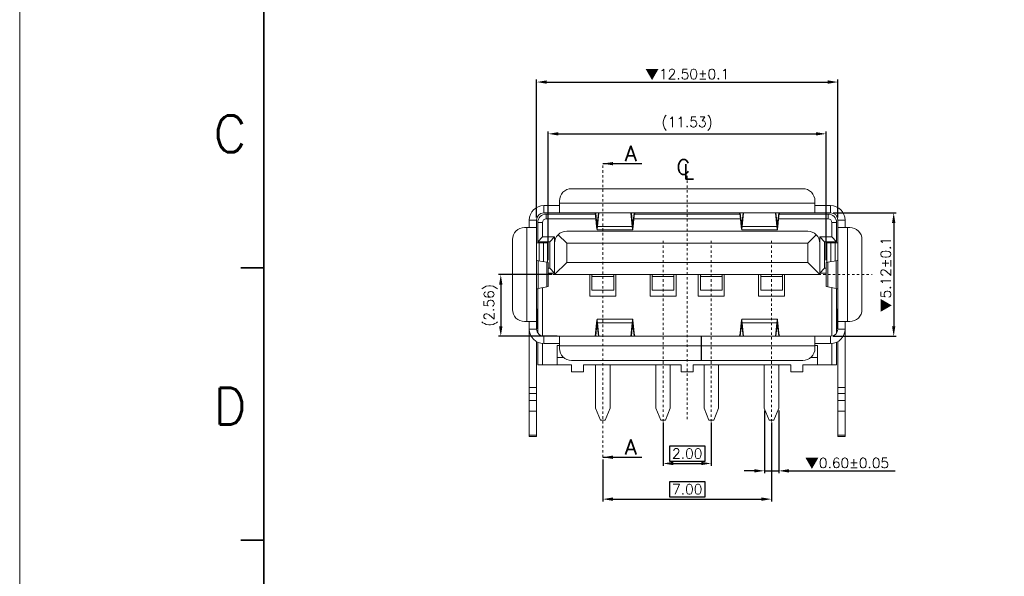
# Model space of a CAD drawing. Header units: millimetres. Extents: x -1657 to 8845, y -11980 to 3013.
# Tile 250 of 256: x 604 to 645, y 2298 to 2321. Entities that reach past the tile are written whole.
import ezdxf
from ezdxf.enums import TextEntityAlignment as Align

# ---------------------------------------------------------------- set-up
doc = ezdxf.new("R2010")
doc.units = ezdxf.units.MM
doc.linetypes.add('CENTER', pattern=[2, 1.25, -0.25, 0.25, -0.25])
doc.layers.add('51', color=6, linetype='CENTER')
doc.layers.add('FMT', color=7, linetype='Continuous', lineweight=35)
doc.layers.add('标注', color=3, linetype='Continuous', lineweight=9)
doc.styles.add('english', font='romans.shx', dxfattribs={"width": 0.75, "height": 2.5})
doc.styles.add('ROMANS', font='ROMANS.SHX')
doc.dimstyles.get("Standard").update_dxf_attribs({"dimtxt": 0.18, "dimasz": 0.18, "dimexe": 0.18, "dimexo": 0.0625, "dimgap": 0.09, "dimtad": 1, "dimrnd": 0.0005, "dimzin": 1, "dimdsep": 46, "dimtxsty": 'Standard', "dimcen": 0.09, "dimadec": 0, "dimazin": 2, "dimtfac": 1, "dimtmove": 0, "dimatfit": 3, "dimfxl": 0, "dimtolj": 1, "dimtzin": 0, "dimarcsym": 0})
doc.dimstyles.new('STANDARD$0', dxfattribs={"dimscale": 0.166667, "dimtxt": 2.5, "dimasz": 1.8, "dimexe": 0.5, "dimexo": 0.5, "dimgap": 1, "dimtad": 0, "dimzin": 0, "dimdsep": 46, "dimtxsty": 'ROMANS', "dimcen": 0, "dimclrd": 256, "dimclre": 256, "dimclrt": 4, "dimadec": 0, "dimazin": 0, "dimtfac": 0.7, "dimtofl": 0, "dimtmove": 0, "dimatfit": 3, "dimfxl": 0, "dimtolj": 1, "dimtzin": 0, "dimarcsym": 0})

# ---------------------------------------------------------------- blocks, each defined once
blk = doc.blocks.new('*D34')
at = {"color": 0, "linetype": 'Continuous', "lineweight": -2, "ltscale": 5}
for p, q in [((625.708, 2312.447), (625.708, 2318.17)), ((626.128, 2318.07), (637.788, 2318.07)), ((638.208, 2312.447), (638.208, 2318.17))]:
    blk.add_line(p, q, dxfattribs=at)
at = {"color": 0, "linetype": 'Continuous', "ltscale": 5}
for points in [[(626.128, 2318.14), (626.128, 2318), (625.708, 2318.07)], [(637.788, 2318.14), (637.788, 2318), (638.208, 2318.07)]]:
    blk.add_solid(points, dxfattribs=at)
at = {"layer": 'Defpoints', "color": 0, "linetype": 'Continuous', "ltscale": 5}
for p in [(638.208, 2318.07), (625.708, 2312.347), (638.208, 2312.347)]:
    blk.add_point(p, dxfattribs=at)
at = {"color": 0, "linetype": 'Continuous', "lineweight": 9, "ltscale": 5, "insert": (631.958, 2318.38), "char_height": 0.42, "attachment_point": 5, "style": 'ROMANS'}
blk.add_mtext('\\A1;{\\fSimSun|b0|i0|c134|p6;▼}12.50%%p0.1', dxfattribs=at)
blk = doc.blocks.new('*D136')
at = {"color": 0, "linetype": 'Continuous', "lineweight": -2, "ltscale": 5}
for p, q in [((638.008, 2312.647), (640.625, 2312.647)), ((640.525, 2312.227), (640.525, 2307.947)), ((638.008, 2307.527), (640.625, 2307.527))]:
    blk.add_line(p, q, dxfattribs=at)
at = {"color": 0, "linetype": 'Continuous', "ltscale": 5}
for points in [[(640.455, 2312.227), (640.595, 2312.227), (640.525, 2312.647)], [(640.455, 2307.947), (640.595, 2307.947), (640.525, 2307.527)]]:
    blk.add_solid(points, dxfattribs=at)
at = {"layer": 'Defpoints', "color": 0, "linetype": 'Continuous', "ltscale": 5}
for p in [(637.908, 2312.647), (637.908, 2307.527), (640.525, 2307.527)]:
    blk.add_point(p, dxfattribs=at)
at = {"color": 0, "linetype": 'Continuous', "lineweight": 9, "ltscale": 5, "insert": (640.215, 2310.087), "char_height": 0.42, "attachment_point": 5, "rotation": 90, "style": 'ROMANS'}
blk.add_mtext('\\A1;{\\fSimSun|b0|i0|c134|p6;▼}5.12%%p0.1', dxfattribs=at)
blk = doc.blocks.new('*D38')
at = {"color": 0, "linetype": 'Continuous', "lineweight": -2, "ltscale": 5}
for p, q in [((626.191, 2310.682), (626.191, 2316.023)), ((626.611, 2315.923), (637.299, 2315.923)), ((637.719, 2310.682), (637.719, 2316.023))]:
    blk.add_line(p, q, dxfattribs=at)
at = {"color": 0, "linetype": 'Continuous', "ltscale": 5}
for points in [[(626.611, 2315.993), (626.611, 2315.853), (626.191, 2315.923)], [(637.299, 2315.993), (637.299, 2315.853), (637.719, 2315.923)]]:
    blk.add_solid(points, dxfattribs=at)
at = {"layer": 'Defpoints', "color": 0, "linetype": 'Continuous', "ltscale": 5}
for p in [(637.719, 2315.923), (626.191, 2310.582), (637.719, 2310.582)]:
    blk.add_point(p, dxfattribs=at)
at = {"color": 0, "linetype": 'Continuous', "lineweight": 9, "ltscale": 5, "insert": (631.955, 2316.343), "char_height": 0.42, "attachment_point": 5, "style": 'ROMANS'}
blk.add_mtext('\\A1;(11.53)', dxfattribs=at)
blk = doc.blocks.new('*D137')
at = {"color": 0, "linetype": 'Continuous', "lineweight": -2, "ltscale": 5}
for p, q in [((626.358, 2310.087), (624.123, 2310.087)), ((624.223, 2309.667), (624.223, 2307.947)), ((626.558, 2307.527), (624.123, 2307.527))]:
    blk.add_line(p, q, dxfattribs=at)
at = {"color": 0, "linetype": 'Continuous', "ltscale": 5}
for points in [[(624.153, 2309.667), (624.293, 2309.667), (624.223, 2310.087)], [(624.153, 2307.947), (624.293, 2307.947), (624.223, 2307.527)]]:
    blk.add_solid(points, dxfattribs=at)
at = {"layer": 'Defpoints', "color": 0, "linetype": 'Continuous', "ltscale": 5}
for p in [(626.458, 2310.087), (624.223, 2307.527), (626.658, 2307.527)]:
    blk.add_point(p, dxfattribs=at)
at = {"color": 0, "linetype": 'Continuous', "lineweight": 9, "ltscale": 5, "insert": (623.803, 2308.807), "char_height": 0.42, "attachment_point": 5, "rotation": 90, "style": 'ROMANS'}
blk.add_mtext('\\A1;(2.56)', dxfattribs=at)
blk = doc.blocks.new('*D40')
at = {"color": 0, "linetype": 'Continuous', "lineweight": -2, "ltscale": 5}
for p, q in [((635.458, 2303.947), (635.458, 2300.674)), ((628.458, 2302.411), (628.458, 2300.674)), ((632.698, 2301.494), (631.218, 2301.494)), ((631.218, 2301.494), (631.218, 2300.874)), ((632.698, 2300.874), (632.698, 2301.494)), ((628.878, 2300.774), (635.038, 2300.774)), ((631.218, 2300.874), (632.698, 2300.874))]:
    blk.add_line(p, q, dxfattribs=at)
at = {"color": 0, "linetype": 'Continuous', "ltscale": 5}
for points in [[(628.878, 2300.844), (628.878, 2300.704), (628.458, 2300.774)], [(635.038, 2300.844), (635.038, 2300.704), (635.458, 2300.774)]]:
    blk.add_solid(points, dxfattribs=at)
at = {"layer": 'Defpoints', "color": 0, "linetype": 'Continuous', "ltscale": 5}
for p in [(635.458, 2304.047), (628.458, 2302.511), (635.458, 2300.774)]:
    blk.add_point(p, dxfattribs=at)
at = {"color": 0, "linetype": 'Continuous', "lineweight": 9, "ltscale": 5, "insert": (631.958, 2301.184), "char_height": 0.42, "attachment_point": 5, "style": 'ROMANS'}
blk.add_mtext('\\A1;7.00', dxfattribs=at)
blk = doc.blocks.new('*D41')
at = {"color": 0, "linetype": 'Continuous', "lineweight": -2, "ltscale": 5}
for p, q in [((630.958, 2303.947), (630.958, 2302.153)), ((632.958, 2303.947), (632.958, 2302.153)), ((632.698, 2302.973), (631.218, 2302.973)), ((631.218, 2302.973), (631.218, 2302.353)), ((632.698, 2302.353), (632.698, 2302.973)), ((631.218, 2302.353), (632.698, 2302.353)), ((631.378, 2302.253), (632.538, 2302.253))]:
    blk.add_line(p, q, dxfattribs=at)
at = {"color": 0, "linetype": 'Continuous', "ltscale": 5}
for points in [[(631.378, 2302.323), (631.378, 2302.183), (630.958, 2302.253)], [(632.538, 2302.323), (632.538, 2302.183), (632.958, 2302.253)]]:
    blk.add_solid(points, dxfattribs=at)
at = {"layer": 'Defpoints', "color": 0, "linetype": 'Continuous', "ltscale": 5}
for p in [(630.958, 2304.047), (632.958, 2304.047), (632.958, 2302.253)]:
    blk.add_point(p, dxfattribs=at)
at = {"color": 0, "linetype": 'Continuous', "lineweight": 9, "ltscale": 5, "insert": (631.958, 2302.663), "char_height": 0.42, "attachment_point": 5, "style": 'ROMANS'}
blk.add_mtext('\\A1;2.00', dxfattribs=at)
blk = doc.blocks.new('*D148')
at = {"color": 0, "linetype": 'Continuous', "lineweight": -2, "ltscale": 5}
for p, q in [((635.158, 2304.447), (635.158, 2301.847)), ((635.758, 2304.447), (635.758, 2301.847)), ((634.738, 2301.947), (634.318, 2301.947)), ((635.158, 2301.947), (635.758, 2301.947)), ((636.178, 2301.947), (640.583, 2301.947))]:
    blk.add_line(p, q, dxfattribs=at)
at = {"color": 0, "linetype": 'Continuous', "ltscale": 5}
for points in [[(634.738, 2302.017), (634.738, 2301.877), (635.158, 2301.947)], [(636.178, 2302.017), (636.178, 2301.877), (635.758, 2301.947)]]:
    blk.add_solid(points, dxfattribs=at)
at = {"layer": 'Defpoints', "color": 0, "linetype": 'Continuous', "ltscale": 5}
for p in [(635.158, 2304.547), (635.758, 2304.547), (635.758, 2301.947)]:
    blk.add_point(p, dxfattribs=at)
at = {"color": 0, "linetype": 'Continuous', "lineweight": 9, "ltscale": 5, "insert": (638.59, 2302.257), "char_height": 0.42, "attachment_point": 5, "style": 'ROMANS'}
blk.add_mtext('\\A1;{\\fSimSun|b0|i0|c134|p6;▼}0.60%%p0.05', dxfattribs=at)

msp = doc.modelspace()

# ---------------------------------------------------------------- linework, layer by layer
at = {"color": 7, "linetype": 'Continuous', "lineweight": 15}
for p, q in [((636.7576, 2313.6473), (627.1576, 2313.6473)), ((636.7576, 2313.6473), (627.1576, 2313.6473)), ((626.6576, 2312.9473), (626.0076, 2312.9473)), ((626.0076, 2312.9473), (626.0076, 2312.6473)), ((626.6576, 2313.0473), (626.6576, 2313.1473)), ((626.6576, 2312.6473), (626.6576, 2313.0473)), ((637.2576, 2313.0473), (626.6576, 2313.0473)), ((637.2576, 2313.1473), (637.2576, 2313.0473)), ((637.2576, 2313.0473), (637.2576, 2312.6473)), ((637.2576, 2312.9473), (637.9076, 2312.9473)), ((637.9076, 2312.6473), (637.9076, 2312.9473)), ((626.6576, 2312.6473), (626.0076, 2312.6473)), ((626.1076, 2312.5973), (626.1076, 2312.3973)), ((626.1076, 2312.5973), (628.136, 2312.5973)), ((637.2576, 2312.6473), (626.6576, 2312.6473)), ((628.152, 2312.6473), (628.152, 2312.5229)), ((628.152, 2312.5229), (628.2001, 2312.0838)), ((628.1616, 2312.6473), (628.2001, 2312.2959)), ((628.2354, 2312.0838), (628.2972, 2312.6473)), ((628.2354, 2312.2959), (628.2739, 2312.6473)), ((629.618, 2312.6473), (629.6798, 2312.0838)), ((629.6413, 2312.6473), (629.6798, 2312.2959)), ((629.7151, 2312.2959), (629.7536, 2312.6473)), ((629.7151, 2312.0838), (629.7632, 2312.5229)), ((629.7632, 2312.5229), (629.7632, 2312.6473)), ((629.7756, 2312.5973), (634.1396, 2312.5973)), ((634.152, 2312.5229), (634.152, 2312.6473)), ((634.2001, 2312.0838), (634.152, 2312.5229)), ((634.2001, 2312.2959), (634.1616, 2312.6473)), ((634.2972, 2312.6473), (634.2354, 2312.0838)), ((634.2739, 2312.6473), (634.2354, 2312.2959)), ((635.6798, 2312.0838), (635.618, 2312.6473)), ((635.6798, 2312.2959), (635.6413, 2312.6473)), ((635.7536, 2312.6473), (635.7151, 2312.2959)), ((635.7632, 2312.5229), (635.7151, 2312.0838)), ((635.7632, 2312.6473), (635.7632, 2312.5229)), ((635.7792, 2312.5973), (637.8076, 2312.5973)), ((637.2576, 2312.6473), (637.9076, 2312.6473)), ((637.8076, 2312.5973), (637.8076, 2312.3973)), ((625.4076, 2312.0373), (625.4076, 2312.3473)), ((625.4076, 2312.3473), (625.7076, 2312.3473)), ((625.7076, 2312.0373), (625.7076, 2312.3473)), ((625.7576, 2311.4473), (625.7576, 2312.2473)), ((625.7576, 2312.2473), (625.9576, 2312.2473)), ((625.9576, 2312.2473), (625.9576, 2311.6473)), ((628.1633, 2312.3973), (626.1076, 2312.3973)), ((628.2001, 2312.0838), (628.2001, 2312.2959)), ((628.2354, 2312.2959), (628.2001, 2312.2959)), ((628.2354, 2312.0838), (628.2354, 2312.2959)), ((629.6798, 2312.2959), (629.6798, 2312.0838)), ((629.7151, 2312.2959), (629.6798, 2312.2959)), ((629.7151, 2312.2959), (629.7151, 2312.0838)), ((634.1657, 2312.3973), (629.7495, 2312.3973)), ((634.2001, 2312.2959), (634.2001, 2312.0838)), ((634.2354, 2312.2959), (634.2001, 2312.2959)), ((634.2354, 2312.2959), (634.2354, 2312.0838)), ((635.6798, 2312.0838), (635.6798, 2312.2959)), ((635.7151, 2312.2959), (635.6798, 2312.2959)), ((635.7151, 2312.0838), (635.7151, 2312.2959)), ((637.8076, 2312.3973), (635.7519, 2312.3973)), ((638.1576, 2312.2473), (637.9576, 2312.2473)), ((637.9576, 2311.6473), (637.9576, 2312.2473)), ((638.1576, 2312.2473), (638.1576, 2311.4473)), ((638.2076, 2312.3473), (638.2076, 2312.0373)), ((638.5076, 2312.3473), (638.2076, 2312.3473)), ((638.5076, 2312.3473), (638.5076, 2312.0373)), ((625.2076, 2312.0373), (625.3076, 2312.0373)), ((625.3076, 2312.0373), (625.7076, 2312.0373)), ((625.3076, 2312.0373), (625.4076, 2312.0373)), ((625.3076, 2312.0373), (625.3076, 2308.1373)), ((625.7076, 2312.0373), (625.4076, 2312.0373)), ((625.7076, 2312.0373), (625.7076, 2308.1373)), ((626.9576, 2311.3873), (626.604, 2311.7409)), ((626.9576, 2311.8873), (636.9576, 2311.8873)), ((628.2177, 2311.9373), (629.6975, 2311.9373)), ((629.6798, 2312.0838), (628.2354, 2312.0838)), ((634.2177, 2311.9373), (635.6975, 2311.9373)), ((635.6798, 2312.0838), (634.2354, 2312.0838)), ((636.9576, 2311.3873), (637.3112, 2311.7409)), ((638.2076, 2312.0373), (638.2076, 2308.1373)), ((638.2076, 2312.0373), (638.5076, 2312.0373)), ((638.6076, 2312.0373), (638.2076, 2312.0373)), ((638.6076, 2312.0373), (638.5076, 2312.0373)), ((638.7076, 2312.0373), (638.6076, 2312.0373)), ((638.6076, 2312.0373), (638.6076, 2308.1373)), ((624.7076, 2311.5373), (624.7076, 2308.6373)), ((624.7076, 2311.5373), (624.7076, 2308.6373)), ((625.7076, 2311.3973), (625.8148, 2311.3973)), ((625.9576, 2311.6473), (625.7576, 2311.4473)), ((626.2576, 2311.4473), (625.7576, 2311.4473)), ((625.8148, 2311.3973), (625.8148, 2310.6542)), ((625.8148, 2311.3973), (625.9933, 2311.3973)), ((625.9576, 2311.6473), (626.4576, 2311.6473)), ((625.9933, 2310.6211), (625.9933, 2311.3973)), ((625.9933, 2311.3973), (626.1576, 2311.3973)), ((626.1576, 2311.3973), (626.1576, 2310.5917)), ((626.4576, 2311.6473), (626.2576, 2311.4473)), ((626.2576, 2310.3473), (626.2576, 2311.4473)), ((626.4576, 2311.6473), (626.4576, 2311.3873)), ((626.4576, 2310.0873), (626.4576, 2311.3873)), ((626.9576, 2311.3873), (626.9576, 2310.5873)), ((636.9576, 2311.3873), (626.9576, 2311.3873)), ((636.9576, 2310.5873), (636.9576, 2311.3873)), ((637.6576, 2311.4473), (637.4576, 2311.6473)), ((637.4576, 2311.6473), (637.9576, 2311.6473)), ((637.4576, 2311.3873), (637.4576, 2311.6473)), ((637.4576, 2311.3873), (637.4576, 2310.0873)), ((637.6576, 2311.4473), (637.6576, 2310.3473)), ((638.1576, 2311.4473), (637.6576, 2311.4473)), ((637.7576, 2311.3973), (637.9219, 2311.3973)), ((637.7576, 2310.5917), (637.7576, 2311.3973)), ((637.9219, 2311.3973), (637.9219, 2310.6211)), ((638.1004, 2311.3973), (637.9219, 2311.3973)), ((638.1576, 2311.4473), (637.9576, 2311.6473)), ((638.1004, 2310.6542), (638.1004, 2311.3973)), ((638.1004, 2311.3973), (638.2076, 2311.3973)), ((639.2076, 2311.5373), (639.2076, 2308.6373)), ((639.2076, 2311.5373), (639.2076, 2308.6373)), ((625.7746, 2310.6616), (626.1287, 2310.596)), ((625.7746, 2310.6616), (625.7746, 2309.513)), ((626.1287, 2310.596), (626.1287, 2309.5786)), ((626.1957, 2309.5927), (626.1957, 2310.582)), ((626.4576, 2310.0873), (626.9576, 2310.5873)), ((626.9576, 2310.5873), (636.9576, 2310.5873)), ((637.4576, 2310.0873), (636.9576, 2310.5873)), ((637.7195, 2310.582), (637.7195, 2309.5927)), ((638.1406, 2310.6616), (637.7865, 2310.596)), ((637.7865, 2309.5786), (637.7865, 2310.596)), ((638.1406, 2309.513), (638.1406, 2310.6616)), ((626.1957, 2310.3473), (626.2576, 2310.3473)), ((626.4576, 2310.1473), (626.1957, 2310.1473)), ((626.4576, 2310.1473), (626.2576, 2310.3473)), ((637.4576, 2310.0873), (626.4576, 2310.0873)), ((627.9176, 2309.1873), (627.9176, 2310.0873)), ((628.0076, 2310.0359), (628.0076, 2310.0873)), ((628.9076, 2310.0873), (628.9076, 2310.0359)), ((628.9976, 2310.0873), (628.9976, 2309.1873)), ((630.4176, 2309.1873), (630.4176, 2310.0873)), ((630.5076, 2310.0359), (630.5076, 2310.0873)), ((631.4076, 2310.0873), (631.4076, 2310.0359)), ((631.4976, 2310.0873), (631.4976, 2309.1873)), ((632.4176, 2310.0873), (632.4176, 2309.1873)), ((632.5076, 2310.0359), (632.5076, 2310.0873)), ((633.4076, 2310.0873), (633.4076, 2310.0359)), ((633.4976, 2309.1873), (633.4976, 2310.0873)), ((634.9176, 2310.0873), (634.9176, 2309.1873)), ((635.0076, 2310.0359), (635.0076, 2310.0873)), ((635.9076, 2310.0873), (635.9076, 2310.0359)), ((635.9976, 2309.1873), (635.9976, 2310.0873)), ((637.6576, 2310.3473), (637.4576, 2310.1473)), ((637.7195, 2310.1473), (637.4576, 2310.1473)), ((637.6576, 2310.3473), (637.7195, 2310.3473)), ((637.7195, 2310.3973), (637.7076, 2310.3973)), ((628.0076, 2310.0359), (628.0076, 2310.0094)), ((628.0076, 2310.0094), (628.0076, 2309.4373)), ((628.0076, 2310.0094), (628.9076, 2310.0094)), ((628.9076, 2310.0359), (628.9076, 2310.0094)), ((628.9076, 2310.0094), (628.9076, 2309.4373)), ((630.5076, 2310.0359), (630.5076, 2310.0094)), ((630.5076, 2310.0094), (630.5076, 2309.4373)), ((630.5076, 2310.0094), (631.4076, 2310.0094)), ((631.4076, 2310.0359), (631.4076, 2310.0094)), ((631.4076, 2310.0094), (631.4076, 2309.4373)), ((632.5076, 2310.0359), (632.5076, 2310.0094)), ((632.5076, 2310.0094), (632.5076, 2309.4373)), ((632.5076, 2310.0094), (633.4076, 2310.0094)), ((633.4076, 2310.0359), (633.4076, 2310.0094)), ((633.4076, 2310.0094), (633.4076, 2309.4373)), ((635.0076, 2310.0359), (635.0076, 2310.0094)), ((635.0076, 2310.0094), (635.0076, 2309.4373)), ((635.0076, 2310.0094), (635.9076, 2310.0094)), ((635.9076, 2310.0359), (635.9076, 2310.0094)), ((635.9076, 2310.0094), (635.9076, 2309.4373)), ((625.7576, 2307.6615), (625.7576, 2309.5082)), ((626.1287, 2309.5786), (625.7746, 2309.513)), ((625.9576, 2309.5469), (625.9576, 2307.5315)), ((628.0076, 2309.4373), (628.9076, 2309.4373)), ((630.5076, 2309.4373), (631.4076, 2309.4373)), ((632.5076, 2309.4373), (633.4076, 2309.4373)), ((635.0076, 2309.4373), (635.9076, 2309.4373)), ((637.7865, 2309.5786), (638.1406, 2309.513)), ((637.9576, 2307.5315), (637.9576, 2309.5469)), ((638.1576, 2309.5082), (638.1576, 2307.6615)), ((628.9976, 2309.1873), (627.9176, 2309.1873)), ((631.4976, 2309.1873), (630.4176, 2309.1873)), ((632.4176, 2309.1873), (633.4976, 2309.1873)), ((634.9176, 2309.1873), (635.9976, 2309.1873)), ((625.7076, 2308.6473), (625.7176, 2308.6473)), ((625.7576, 2308.6473), (625.7176, 2308.6473)), ((625.7176, 2308.6473), (625.7176, 2307.8473)), ((638.1576, 2308.6473), (638.1976, 2308.6473)), ((638.2076, 2308.6473), (638.1976, 2308.6473)), ((638.1976, 2308.6473), (638.1976, 2307.8473)), ((625.3076, 2308.1373), (625.2076, 2308.1373)), ((625.4076, 2308.1373), (625.3076, 2308.1373)), ((625.7076, 2308.1373), (625.3076, 2308.1373)), ((625.4076, 2308.1373), (625.4076, 2307.8273)), ((625.7076, 2308.1373), (625.4076, 2308.1373)), ((625.7076, 2308.1373), (625.7076, 2307.8273)), ((628.152, 2307.6518), (628.2001, 2308.0909)), ((628.2001, 2307.8787), (628.2001, 2308.0909)), ((629.6975, 2308.2373), (628.2177, 2308.2373)), ((628.2354, 2308.0909), (628.2972, 2307.5273)), ((629.6798, 2308.0909), (628.2354, 2308.0909)), ((628.2354, 2307.8787), (628.2354, 2308.0909)), ((629.618, 2307.5273), (629.6798, 2308.0909)), ((629.6798, 2308.0909), (629.6798, 2307.8787)), ((629.7151, 2308.0909), (629.7151, 2307.8787)), ((629.7151, 2308.0909), (629.7632, 2307.6518)), ((634.2001, 2308.0909), (634.152, 2307.6518)), ((634.2001, 2308.0909), (634.2001, 2307.8787)), ((635.6975, 2308.2373), (634.2177, 2308.2373)), ((634.2972, 2307.5273), (634.2354, 2308.0909)), ((635.6798, 2308.0909), (634.2354, 2308.0909)), ((634.2354, 2308.0909), (634.2354, 2307.8787)), ((635.6798, 2308.0909), (635.618, 2307.5273)), ((635.6798, 2307.8787), (635.6798, 2308.0909)), ((635.7151, 2307.8787), (635.7151, 2308.0909)), ((635.7632, 2307.6518), (635.7151, 2308.0909)), ((638.2076, 2307.8273), (638.2076, 2308.1373)), ((638.2076, 2308.1373), (638.5076, 2308.1373)), ((638.2076, 2308.1373), (638.6076, 2308.1373)), ((638.5076, 2307.8273), (638.5076, 2308.1373)), ((638.5076, 2308.1373), (638.6076, 2308.1373)), ((638.6076, 2308.1373), (638.7076, 2308.1373)), ((625.4076, 2307.8273), (625.4076, 2305.399)), ((625.4076, 2307.8273), (625.7076, 2307.8273)), ((625.7076, 2307.8473), (625.7176, 2307.8473)), ((625.7576, 2307.8473), (625.7176, 2307.8473)), ((628.152, 2307.6518), (628.152, 2307.5273)), ((628.1616, 2307.5273), (628.2001, 2307.8787)), ((628.2349, 2307.8787), (628.2001, 2307.8787)), ((628.2354, 2307.8787), (628.2739, 2307.5273)), ((629.6413, 2307.5273), (629.6798, 2307.8787)), ((629.7151, 2307.8787), (629.6803, 2307.8787)), ((629.7151, 2307.8787), (629.7536, 2307.5273)), ((629.7632, 2307.5273), (629.7632, 2307.6518)), ((634.152, 2307.5273), (634.152, 2307.6518)), ((634.2001, 2307.8787), (634.1616, 2307.5273)), ((634.2349, 2307.8787), (634.2001, 2307.8787)), ((634.2739, 2307.5273), (634.2354, 2307.8787)), ((635.6798, 2307.8787), (635.6413, 2307.5273)), ((635.7151, 2307.8787), (635.6803, 2307.8787)), ((635.7536, 2307.5273), (635.7151, 2307.8787)), ((635.7632, 2307.6518), (635.7632, 2307.5273)), ((638.1576, 2307.8473), (638.1976, 2307.8473)), ((638.2076, 2307.8473), (638.1976, 2307.8473)), ((638.5076, 2307.8273), (638.2076, 2307.8273)), ((638.5076, 2307.8273), (638.5076, 2305.399)), ((625.7076, 2307.3077), (625.7076, 2305.399)), ((625.7576, 2306.3473), (625.7576, 2307.2819)), ((625.9576, 2307.2294), (625.9576, 2306.3473)), ((626.0076, 2307.5273), (626.6576, 2307.5273)), ((626.0076, 2307.5273), (626.0076, 2307.2273)), ((626.0076, 2307.2273), (626.6576, 2307.2273)), ((626.6576, 2307.1273), (626.6576, 2307.5273)), ((626.6576, 2307.5273), (632.5373, 2307.5273)), ((637.2576, 2307.5273), (632.3643, 2307.5273)), ((632.5373, 2307.5273), (632.5373, 2307.1273)), ((632.5373, 2307.2273), (632.5573, 2307.2273)), ((632.5573, 2307.5273), (632.5573, 2307.1273)), ((632.5573, 2307.5273), (632.5573, 2307.2273)), ((632.5573, 2307.2273), (632.5573, 2307.1273)), ((637.2576, 2307.5273), (637.9076, 2307.5273)), ((637.2576, 2307.1273), (637.2576, 2307.5273)), ((637.2576, 2307.2273), (637.9076, 2307.2273)), ((637.9076, 2307.5273), (637.9076, 2307.2273)), ((637.9576, 2306.3473), (637.9576, 2307.2294)), ((638.1576, 2307.2819), (638.1576, 2306.3473)), ((638.2076, 2307.3077), (638.2076, 2305.399)), ((626.5576, 2307.1473), (626.6576, 2307.1473)), ((626.5576, 2306.6473), (626.5576, 2307.1473)), ((626.6576, 2307.0273), (626.6576, 2307.1273)), ((626.6576, 2307.1273), (632.5373, 2307.1273)), ((637.2576, 2307.1273), (632.3643, 2307.1273)), ((632.5373, 2307.1473), (632.5573, 2307.1473)), ((632.5373, 2307.1273), (632.5373, 2306.5273)), ((632.5573, 2307.1273), (632.5573, 2306.5273)), ((637.2576, 2307.1473), (637.3576, 2307.1473)), ((637.2576, 2307.0273), (637.2576, 2307.1273)), ((637.3576, 2307.1473), (637.3576, 2306.6473)), ((626.5576, 2306.6473), (626.5576, 2306.3473)), ((626.8326, 2306.6473), (626.5576, 2306.6473)), ((627.1576, 2306.5273), (632.3443, 2306.5273)), ((627.1576, 2306.5273), (632.5373, 2306.5273)), ((636.7576, 2306.5273), (632.3643, 2306.5273)), ((636.7576, 2306.5273), (632.3643, 2306.5273)), ((632.5573, 2306.6473), (632.5373, 2306.6473)), ((637.3576, 2306.6473), (637.0826, 2306.6473)), ((637.3576, 2306.3473), (637.3576, 2306.6473)), ((625.9576, 2306.3473), (625.7576, 2306.3473)), ((626.5576, 2306.3473), (625.9576, 2306.3473)), ((627.1576, 2306.3473), (626.5576, 2306.3473)), ((627.1576, 2306.3473), (627.1576, 2306.0473)), ((627.1576, 2306.0473), (627.6576, 2306.0473)), ((627.6576, 2306.3473), (627.6576, 2306.0473)), ((631.7076, 2306.3473), (627.6576, 2306.3473)), ((628.1576, 2304.5473), (628.1576, 2306.3473)), ((628.7576, 2304.5473), (628.7576, 2306.3473)), ((630.6576, 2304.5473), (630.6576, 2306.3473)), ((631.2576, 2304.5473), (631.2576, 2306.3473)), ((631.7076, 2306.3473), (631.7076, 2306.0473)), ((631.7076, 2306.0473), (632.2076, 2306.0473)), ((632.2076, 2306.3473), (632.2076, 2306.0473)), ((636.2576, 2306.3473), (632.2076, 2306.3473)), ((632.6576, 2304.5473), (632.6576, 2306.3473)), ((633.2576, 2304.5473), (633.2576, 2306.3473)), ((635.1576, 2304.5473), (635.1576, 2306.3473)), ((635.7576, 2304.5473), (635.7576, 2306.3473)), ((636.2576, 2306.3473), (636.2576, 2306.0473)), ((636.2576, 2306.0473), (636.7576, 2306.0473)), ((636.7576, 2306.3473), (637.3576, 2306.3473)), ((636.7576, 2306.3473), (636.7576, 2306.0473)), ((637.9576, 2306.3473), (637.3576, 2306.3473)), ((638.1576, 2306.3473), (637.9576, 2306.3473)), ((625.4076, 2305.1574), (625.4076, 2305.399)), ((625.4076, 2305.399), (625.7076, 2305.399)), ((625.4076, 2305.1574), (625.4076, 2304.859)), ((625.7076, 2305.1574), (625.4076, 2305.1574)), ((625.7076, 2305.399), (625.7076, 2305.1574)), ((625.7076, 2305.1574), (625.7076, 2304.859)), ((638.2076, 2305.1574), (638.2076, 2305.399)), ((638.2076, 2305.399), (638.5076, 2305.399)), ((638.2076, 2305.1574), (638.2076, 2304.859)), ((638.5076, 2305.1574), (638.2076, 2305.1574)), ((638.5076, 2305.399), (638.5076, 2305.1574)), ((638.5076, 2305.1574), (638.5076, 2304.859)), ((625.4076, 2304.859), (625.4076, 2304.4282)), ((625.7076, 2304.859), (625.4076, 2304.859)), ((625.7076, 2304.859), (625.7076, 2304.4282)), ((638.2076, 2304.859), (638.2076, 2304.4282)), ((638.2076, 2304.859), (638.5076, 2304.859)), ((638.5076, 2304.859), (638.5076, 2304.4282)), ((625.4076, 2304.4282), (625.4076, 2303.4228)), ((625.7076, 2304.4282), (625.4076, 2304.4282)), ((625.7076, 2304.4282), (625.7076, 2303.4228)), ((628.1576, 2304.5473), (628.3576, 2304.0473)), ((628.5576, 2304.0473), (628.7576, 2304.5473)), ((630.6576, 2304.5473), (630.8576, 2304.0473)), ((631.0576, 2304.0473), (631.2576, 2304.5473)), ((632.6576, 2304.5473), (632.8576, 2304.0473)), ((633.0576, 2304.0473), (633.2576, 2304.5473)), ((635.1576, 2304.5473), (635.3576, 2304.0473)), ((635.5576, 2304.0473), (635.7576, 2304.5473)), ((638.2076, 2304.4282), (638.2076, 2303.4228)), ((638.2076, 2304.4282), (638.5076, 2304.4282)), ((638.5076, 2304.4282), (638.5076, 2303.4228)), ((628.3576, 2304.0473), (628.5576, 2304.0473)), ((630.8576, 2304.0473), (631.0576, 2304.0473)), ((632.8576, 2304.0473), (633.0576, 2304.0473)), ((635.3576, 2304.0473), (635.5576, 2304.0473)), ((625.4076, 2303.4228), (625.4076, 2303.3673)), ((625.7076, 2303.4228), (625.4076, 2303.4228)), ((625.4076, 2303.3673), (625.7076, 2303.3673)), ((625.7076, 2303.4228), (625.7076, 2303.3673)), ((638.2076, 2303.4228), (638.2076, 2303.3673)), ((638.2076, 2303.4228), (638.5076, 2303.4228)), ((638.2076, 2303.3673), (638.5076, 2303.3673)), ((638.5076, 2303.4228), (638.5076, 2303.3673))]:
    msp.add_line(p, q, dxfattribs=at)
at = {"color": 7, "linetype": 'Continuous', "lineweight": 15, "flags": 128}
for points in [[(628.152, 2312.5229), (628.134, 2312.6313), (628.1264, 2312.6473)], [(629.7888, 2312.6473), (629.7812, 2312.6313), (629.7632, 2312.5229)], [(634.152, 2312.5229), (634.134, 2312.6313), (634.1264, 2312.6473)], [(635.7888, 2312.6473), (635.7812, 2312.6313), (635.7632, 2312.5229)], [(628.2354, 2312.2959), (628.2266, 2312.2525), (628.2177, 2312.2373), (628.2089, 2312.2525), (628.2001, 2312.2959)], [(629.7151, 2312.2959), (629.7063, 2312.2525), (629.6975, 2312.2373), (629.6886, 2312.2525), (629.6798, 2312.2959)], [(634.2354, 2312.2959), (634.2266, 2312.2525), (634.2177, 2312.2373), (634.2089, 2312.2525), (634.2001, 2312.2959)], [(635.7151, 2312.2959), (635.7063, 2312.2525), (635.6975, 2312.2373), (635.6886, 2312.2525), (635.6798, 2312.2959)], [(628.2354, 2312.0838), (628.2266, 2311.9754), (628.2177, 2311.9373), (628.2089, 2311.9754), (628.2001, 2312.0838)], [(629.7151, 2312.0838), (629.7063, 2311.9754), (629.6975, 2311.9373), (629.6886, 2311.9754), (629.6798, 2312.0838)], [(634.2354, 2312.0838), (634.2266, 2311.9754), (634.2177, 2311.9373), (634.2089, 2311.9754), (634.2001, 2312.0838)], [(635.7151, 2312.0838), (635.7063, 2311.9754), (635.6975, 2311.9373), (635.6886, 2311.9754), (635.6798, 2312.0838)], [(625.7746, 2310.6616), (625.7246, 2310.6759), (625.7076, 2310.6902)], [(626.191, 2310.582), (626.1839, 2310.5878), (626.1287, 2310.596)], [(637.7865, 2310.596), (637.7313, 2310.5878), (637.7242, 2310.582)], [(638.2076, 2310.6902), (638.1906, 2310.6759), (638.1406, 2310.6616)], [(625.7076, 2309.4844), (625.7246, 2309.4987), (625.7746, 2309.513)], [(626.1287, 2309.5786), (626.1839, 2309.5868), (626.191, 2309.5927)], [(637.7242, 2309.5927), (637.7313, 2309.5868), (637.7865, 2309.5786)], [(638.1406, 2309.513), (638.1906, 2309.4987), (638.2076, 2309.4844)], [(628.2001, 2308.0909), (628.2089, 2308.1993), (628.2177, 2308.2373), (628.2266, 2308.1993), (628.2354, 2308.0909)], [(629.6798, 2308.0909), (629.6886, 2308.1993), (629.6975, 2308.2373), (629.7063, 2308.1993), (629.7151, 2308.0909)], [(634.2001, 2308.0909), (634.2089, 2308.1993), (634.2177, 2308.2373), (634.2266, 2308.1993), (634.2354, 2308.0909)], [(635.6798, 2308.0909), (635.6886, 2308.1993), (635.6975, 2308.2373), (635.7063, 2308.1993), (635.7151, 2308.0909)], [(628.1264, 2307.5273), (628.134, 2307.5434), (628.152, 2307.6518)], [(628.2001, 2307.8787), (628.2089, 2307.9221), (628.2177, 2307.9373), (628.2266, 2307.9221), (628.2354, 2307.8787)], [(629.6798, 2307.8787), (629.6886, 2307.9221), (629.6975, 2307.9373), (629.7063, 2307.9221), (629.7151, 2307.8787)], [(629.7632, 2307.6518), (629.7812, 2307.5434), (629.7888, 2307.5273)], [(634.1264, 2307.5273), (634.134, 2307.5434), (634.152, 2307.6518)], [(634.2001, 2307.8787), (634.2089, 2307.9221), (634.2177, 2307.9373), (634.2266, 2307.9221), (634.2354, 2307.8787)], [(635.6798, 2307.8787), (635.6886, 2307.9221), (635.6975, 2307.9373), (635.7063, 2307.9221), (635.7151, 2307.8787)], [(635.7632, 2307.6518), (635.7812, 2307.5434), (635.7888, 2307.5273)]]:
    msp.add_lwpolyline(points, dxfattribs=at)
at = {"color": 7, "linetype": 'Continuous', "lineweight": 15}
for centre, radius, start, end in [((627.1576, 2313.1473), 0.5, 90, 180), ((636.7576, 2313.1473), 0.5, 0, 90), ((626.0076, 2312.3473), 0.6, 90, 180), ((637.9076, 2312.3473), 0.6, 0, 90), ((626.0076, 2312.3473), 0.3, 90, 180), ((626.1076, 2312.2473), 0.35, 90, 180), ((637.8076, 2312.2473), 0.35, 0, 90), ((637.9076, 2312.3473), 0.3, 0, 90), ((626.1076, 2312.2473), 0.15, 90, 180), ((637.8076, 2312.2473), 0.15, 0, 90), ((625.2076, 2311.5373), 0.5, 90, 180), ((626.9576, 2311.3873), 0.5, 135, 180), ((626.9576, 2311.3873), 0.5, 90, 135), ((636.9576, 2311.3873), 0.5, 45, 90), ((636.9576, 2311.3873), 0.5, 0, 45), ((638.7076, 2311.5373), 0.5, 0, 90), ((625.2076, 2308.6373), 0.5, 180, 270), ((638.7076, 2308.6373), 0.5, 270, 0), ((626.0076, 2307.8273), 0.6, 180, 270), ((626.0076, 2307.8273), 0.3, 180, 270), ((637.9076, 2307.8273), 0.6, 270, 0), ((637.9076, 2307.8273), 0.3, 270, 0), ((627.1576, 2307.0273), 0.5, 180, 270), ((636.7576, 2307.0273), 0.5, 270, 0)]:
    msp.add_arc(centre, radius, start, end, dxfattribs=at)
for centre, major_axis, ratio, start_param, end_param in [((628.095, 2309.5873), (-0.0079, 0.55), 0.2558496, 0.4260281, 0.6132676), ((628.8223, 2309.5873), (0.0077, 0.55), 0.2496118, 5.669729, 5.8569686), ((630.595, 2309.5873), (-0.0079, 0.55), 0.2558496, 0.4260281, 0.6132676), ((631.3223, 2309.5873), (0.0077, 0.55), 0.2496118, 5.669729, 5.8569686), ((632.595, 2309.5873), (-0.0079, 0.55), 0.2558496, 0.4260281, 0.6132676), ((633.3223, 2309.5873), (0.0077, 0.55), 0.2496118, 5.669729, 5.8569686), ((635.095, 2309.5873), (-0.0079, 0.55), 0.2558496, 0.4260281, 0.6132676), ((635.8223, 2309.5873), (0.0077, 0.55), 0.2496118, 5.669729, 5.8569686)]:
    msp.add_ellipse(centre, major_axis=major_axis, ratio=ratio, start_param=start_param, end_param=end_param, dxfattribs=at)
at = {"layer": '51', "color": 1, "lineweight": 9, "ltscale": 0.03}
for p, q in [((628.4576, 2302.5109), (628.4576, 2314.6862)), ((631.9576, 2314.1849), (631.9576, 2304.0655)), ((630.9576, 2311.4896), (630.9576, 2303.2945)), ((632.9576, 2311.4896), (632.9576, 2303.2945)), ((635.4576, 2311.4896), (635.4576, 2303.2945)), ((624.1974, 2310.0873), (639.6325, 2310.0873))]:
    msp.add_line(p, q, dxfattribs=at)
at = {"layer": 'FMT'}
for p, q in [((614.3907, 2276.5026), (614.3907, 2344.2399)), ((614.3907, 2310.3712), (613.4366, 2310.3712)), ((614.3907, 2299.0753), (613.4366, 2299.0753))]:
    msp.add_line(p, q, dxfattribs=at)
at = {"layer": '标注', "ltscale": 0.5}
msp.add_lwpolyline([(604.2642, 2382.3289), (928.3651, 2382.3289), (928.3651, 2154.2149), (604.2642, 2154.2149)], close=True, dxfattribs=at)

# ---------------------------------------------------------------- texts
at = {"color": 3, "linetype": 'Continuous', "lineweight": 9, "char_height": 0.627278, "attachment_point": 1}
for s, insert in [('{\\Fromans.shx|c0;A}', (629.377, 2315.4226)), ('{\\Fromans.shx|c0;C}', (631.5159, 2314.8573)), ('{\\Fromans.shx|c0;L}', (631.7941, 2314.6702)), ('{\\Fromans.shx|c0;A}', (629.377, 2303.2473))]:
    msp.add_mtext(s, dxfattribs=dict(at, insert=insert))
at = {"layer": 'FMT', "style": 'english'}
for s, p in [('C', (612.9889, 2315.9238)), ('D', (612.9889, 2304.6279))]:
    msp.add_text(s, height=1.5265, dxfattribs=at).set_placement(p, align=Align.MIDDLE_CENTER)

# ---------------------------------------------------------------- dimensions: what is measured, and where the dimension line sits
at = {"color": 3, "linetype": 'Continuous', "lineweight": 9}
for base, p1, p2, text, picture, middle in [((638.2076, 2318.0703), (625.7076, 2312.3473), (638.2076, 2312.3473), '{\\fSimSun|b0|i0|c134|p6;▼}<>%%p0.1', '*D34', (631.9576, 2318.3803)), ((637.7195, 2315.9235), (626.191, 2310.582), (637.7195, 2310.582), '(<>)', '*D38', (631.9552, 2316.3435)), ((635.7576, 2301.9468), (635.1576, 2304.5473), (635.7576, 2304.5473), '{\\fSimSun|b0|i0|c134|p6;▼}<>%%p0.05', '*D148', (638.5901, 2302.2568))]:
    dim = msp.add_linear_dim(base=base, p1=p1, p2=p2, text=text, dimstyle='STANDARD$0', override={"dimscale": 1, "dimtxt": 0.42, "dimasz": 0.42, "dimexe": 0.1, "dimexo": 0.1, "dimgap": 0.1, "dimtad": 1, "dimrnd": 0.0005, "dimzin": 1, "dimcen": 0.09, "dimdle": 1, "dimclrd": 0, "dimclre": 0, "dimclrt": 0, "dimadec": 3, "dimazin": 2, "dimtfac": 1, "dimtofl": 1}, dxfattribs=at)
    dim.commit()
    dim.dimension.update_dxf_attribs({"geometry": picture, "text_midpoint": middle})
for base, p1, p2, text, picture, middle in [((640.5247, 2307.5273), (637.9076, 2312.6473), (637.9076, 2307.5273), '{\\fSimSun|b0|i0|c134|p6;▼}<>%%p0.1', '*D136', (640.2147, 2310.0873)), ((624.2233, 2307.5273), (626.4576, 2310.0873), (626.6576, 2307.5273), '(<>)', '*D137', (623.8033, 2308.8073))]:
    dim = msp.add_linear_dim(base=base, p1=p1, p2=p2, angle=90, text=text, dimstyle='STANDARD$0', override={"dimscale": 1, "dimtxt": 0.42, "dimasz": 0.42, "dimexe": 0.1, "dimexo": 0.1, "dimgap": 0.1, "dimtad": 1, "dimrnd": 0.0005, "dimzin": 1, "dimcen": 0.09, "dimdle": 1, "dimclrd": 0, "dimclre": 0, "dimclrt": 0, "dimadec": 3, "dimazin": 2, "dimtfac": 1, "dimtofl": 1}, dxfattribs=at)
    dim.commit()
    dim.dimension.update_dxf_attribs({"geometry": picture, "text_midpoint": middle})
for base, p1, p2, picture, middle in [((635.4576, 2300.7735), (628.4576, 2302.5109), (635.4576, 2304.0473), '*D40', (631.9576, 2301.1835)), ((632.9576, 2302.2529), (630.9576, 2304.0473), (632.9576, 2304.0473), '*D41', (631.9576, 2302.6629))]:
    dim = msp.add_linear_dim(base=base, p1=p1, p2=p2, dimstyle='STANDARD$0', override={"dimscale": 1, "dimtxt": 0.42, "dimasz": 0.42, "dimexe": 0.1, "dimexo": 0.1, "dimgap": -0.1, "dimtad": 1, "dimrnd": 0.0005, "dimzin": 1, "dimcen": 0.09, "dimdle": 1, "dimclrd": 0, "dimclre": 0, "dimclrt": 0, "dimadec": 3, "dimazin": 2, "dimtfac": 1, "dimtofl": 1}, dxfattribs=at)
    dim.commit()
    dim.dimension.update_dxf_attribs({"geometry": picture, "text_midpoint": middle})

# ---------------------------------------------------------------- leaders
for points in [[(628.4576, 2314.6862), (630.075, 2314.6862)], [(628.4576, 2302.5109), (630.075, 2302.5109)]]:
    msp.add_leader(points, dimstyle='Standard', override={"dimtxt": 0.42, "dimasz": 0.42, "dimexe": 0.1, "dimexo": 0.1, "dimgap": 0.1, "dimtxsty": 'ROMANS', "dimdle": 1, "dimadec": 3}, dxfattribs=at)

doc.saveas('drawing.dxf')
